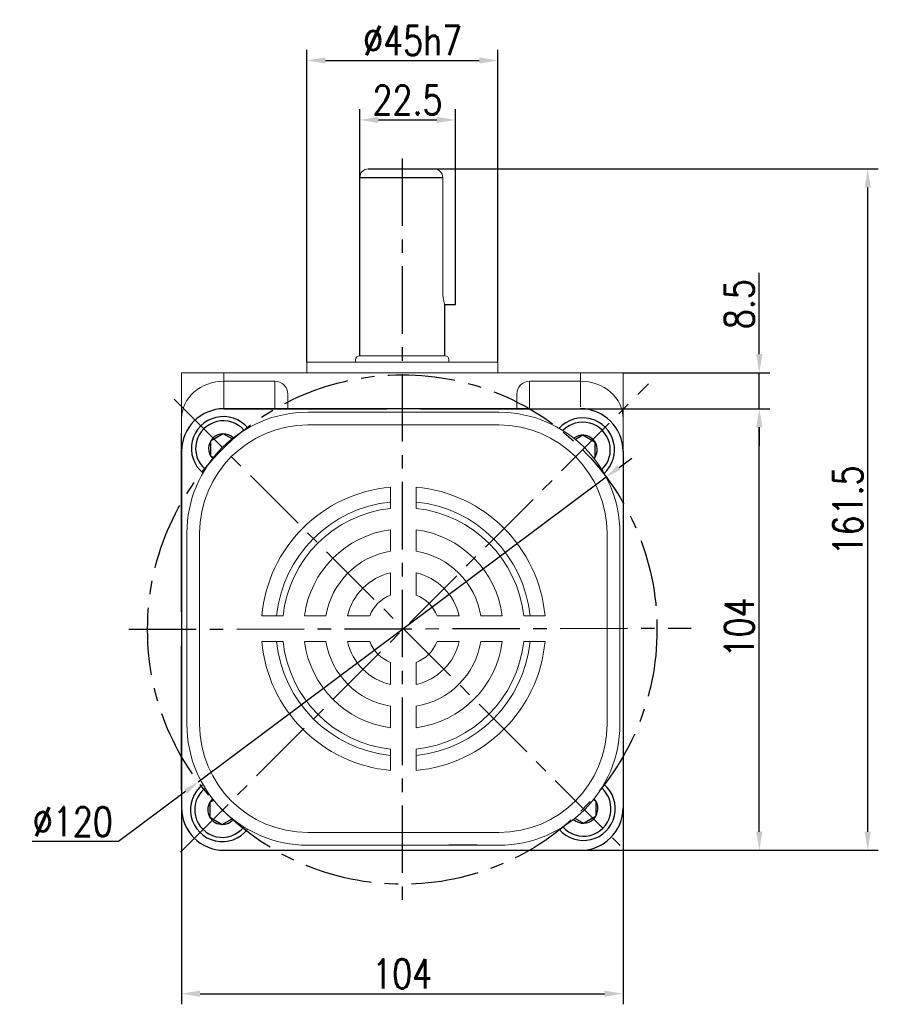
# Model space of a CAD drawing. Header units: inches. Extents: x 675 to 6233, y 11 to 1887.
# Tile 35 of 48: x 4842 to 5004, y 1361 to 1547. Entities that reach past the tile are written whole.
import ezdxf

# ---------------------------------------------------------------- set-up
doc = ezdxf.new("R2010")
doc.units = ezdxf.units.IN
doc.header["$LTSCALE"] = 10
doc.header["$MEASUREMENT"] = 0
doc.linetypes.add('CENTER', pattern=[10.16, 6.35, -1.27, 1.27, -1.27])
for name, color, linetype in [('1轮廓实线层', 7, 'Continuous'), ('3中心线层', 1, 'CENTER'), ('7标注层', 4, 'Continuous')]:
    doc.layers.add(name, color=color, linetype=linetype)
doc.styles.add('PC_TEXTSTYLE', font='isocp.shx', dxfattribs={"width": 0.8, "bigfont": 'HZFS.SHX'})
doc.styles.add('TH_GBDIM', font='romans.shx', dxfattribs={"width": 0.8, "bigfont": 'gbcbig.shx'})
doc.dimstyles.new('TH_GBDIM', dxfattribs={"dimtxt": 3.5, "dimasz": 2.5, "dimexe": 2, "dimexo": 0, "dimgap": 1, "dimtad": 1, "dimdec": 4, "dimdsep": 46, "dimtxsty": 'TH_GBDIM', "dimcen": 0.09, "dimclrd": 4, "dimclre": 4, "dimclrt": 3, "dimadec": 0, "dimazin": 0, "dimtfac": 1, "dimtdec": 4, "dimtmove": 0, "dimatfit": 3, "dimfxl": 1, "dimtzin": 0, "dimarcsym": 0})
doc.dimstyles.new('直径标注A3', dxfattribs={"dimtxt": 3.5, "dimasz": 3, "dimexe": 2, "dimexo": 0.0625, "dimgap": 1, "dimtad": 1, "dimtih": 1, "dimtoh": 1, "dimdsep": 46, "dimtxsty": 'PC_TEXTSTYLE', "dimsah": 1, "dimcen": 0.09, "dimclrt": 3, "dimadec": 0, "dimazin": 0, "dimtfac": 0.7, "dimtmove": 0, "dimatfit": 0, "dimfxl": 1, "dimtzin": 0, "dimarcsym": 0})

# ---------------------------------------------------------------- blocks, each defined once
blk = doc.blocks.new('*D103')
at = {"layer": '7标注层', "color": 4, "lineweight": -2, "transparency": 16777216}
for p, q in [((4895.9, 1482.29), (4895.9, 1541.12)), ((4931.9, 1482.29), (4931.9, 1541.12)), ((4899.4, 1539.12), (4928.4, 1539.12))]:
    blk.add_line(p, q, dxfattribs=at)
at = {"layer": '7标注层', "color": 4, "transparency": 16777216}
for points in [[(4899.4, 1539.7), (4899.4, 1538.54), (4895.9, 1539.12)], [(4928.4, 1539.7), (4928.4, 1538.54), (4931.9, 1539.12)]]:
    blk.add_solid(points, dxfattribs=at)
at = {"layer": 'Defpoints', "color": 0, "transparency": 16777216}
for p in [(4931.9, 1539.12), (4895.9, 1482.29), (4931.9, 1482.29)]:
    blk.add_point(p, dxfattribs=at)
at = {"layer": '7标注层', "color": 3, "transparency": 16777216, "insert": (4915.86, 1542.87), "char_height": 5.5, "attachment_point": 5, "style": 'TH_GBDIM'}
blk.add_mtext('%%C45h7', dxfattribs=at)
blk = doc.blocks.new('*D206')
at = {"layer": '7标注层', "color": 4, "lineweight": -2, "transparency": 16777216}
for p, q in [((4981.18, 1483.79), (4981.18, 1499.13)), ((4955.5, 1480.29), (4983.18, 1480.29)), ((4981.18, 1473.49), (4981.18, 1480.29)), ((4947.5, 1473.49), (4983.18, 1473.49)), ((4981.18, 1469.99), (4981.18, 1466.49))]:
    blk.add_line(p, q, dxfattribs=at)
at = {"layer": '7标注层', "color": 4, "transparency": 16777216}
for points in [[(4980.6, 1483.79), (4981.77, 1483.79), (4981.18, 1480.29)], [(4980.6, 1469.99), (4981.77, 1469.99), (4981.18, 1473.49)]]:
    blk.add_solid(points, dxfattribs=at)
at = {"layer": 'Defpoints', "color": 0, "transparency": 16777216}
for p in [(4955.5, 1480.29), (4947.5, 1473.49), (4981.18, 1473.49)]:
    blk.add_point(p, dxfattribs=at)
at = {"layer": '7标注层', "color": 3, "transparency": 16777216, "insert": (4977.43, 1493.21), "char_height": 5.5, "attachment_point": 5, "rotation": 90, "style": 'TH_GBDIM'}
blk.add_mtext('{8.5}{}{}', dxfattribs=at)
blk = doc.blocks.new('*D202')
at = {"layer": '7标注层', "color": 4, "lineweight": -2, "transparency": 16777216}
for p, q in [((4943.54, 1473.49), (4983.18, 1473.49)), ((4981.18, 1393.79), (4981.18, 1469.99)), ((4943.54, 1390.29), (4983.18, 1390.29))]:
    blk.add_line(p, q, dxfattribs=at)
at = {"layer": '7标注层', "color": 4, "transparency": 16777216}
for points in [[(4980.6, 1469.99), (4981.77, 1469.99), (4981.18, 1473.49)], [(4980.6, 1393.79), (4981.77, 1393.79), (4981.18, 1390.29)]]:
    blk.add_solid(points, dxfattribs=at)
at = {"layer": 'Defpoints', "color": 0, "transparency": 16777216}
for p in [(4943.54, 1473.49), (4981.18, 1473.49), (4943.54, 1390.29)]:
    blk.add_point(p, dxfattribs=at)
at = {"layer": '7标注层', "color": 3, "transparency": 16777216, "insert": (4977.43, 1432.27), "char_height": 5.5, "attachment_point": 5, "rotation": 90, "style": 'TH_GBDIM'}
blk.add_mtext('104', dxfattribs=at)
blk = doc.blocks.new('*D203')
at = {"layer": '7标注层', "color": 4, "lineweight": -2, "transparency": 16777216}
for p, q in [((4919.93, 1518.68), (5003.61, 1518.68)), ((5001.61, 1393.79), (5001.61, 1515.18)), ((4947.5, 1390.29), (5003.61, 1390.29))]:
    blk.add_line(p, q, dxfattribs=at)
at = {"layer": '7标注层', "color": 4, "transparency": 16777216}
for points in [[(5001.03, 1515.18), (5002.19, 1515.18), (5001.61, 1518.68)], [(5001.03, 1393.79), (5002.19, 1393.79), (5001.61, 1390.29)]]:
    blk.add_solid(points, dxfattribs=at)
at = {"layer": 'Defpoints', "color": 0, "transparency": 16777216}
for p in [(4919.93, 1518.68), (5001.61, 1518.68), (4947.5, 1390.29)]:
    blk.add_point(p, dxfattribs=at)
at = {"layer": '7标注层', "color": 3, "transparency": 16777216, "insert": (4997.86, 1454.34), "char_height": 5.5, "attachment_point": 5, "rotation": 90, "style": 'TH_GBDIM'}
blk.add_mtext('161.5', dxfattribs=at)
blk = doc.blocks.new('*D204')
at = {"layer": '7标注层', "color": 4, "lineweight": -2, "transparency": 16777216}
for p, q in [((4905.9, 1517.08), (4905.9, 1529.92)), ((4923.9, 1518.68), (4923.9, 1529.92)), ((4909.4, 1527.92), (4920.4, 1527.92))]:
    blk.add_line(p, q, dxfattribs=at)
at = {"layer": '7标注层', "color": 4, "transparency": 16777216}
for points in [[(4909.4, 1528.5), (4909.4, 1527.34), (4905.9, 1527.92)], [(4920.4, 1528.5), (4920.4, 1527.34), (4923.9, 1527.92)]]:
    blk.add_solid(points, dxfattribs=at)
at = {"layer": 'Defpoints', "color": 0, "transparency": 16777216}
for p in [(4923.9, 1527.92), (4923.9, 1518.68), (4905.9, 1517.08)]:
    blk.add_point(p, dxfattribs=at)
at = {"layer": '7标注层', "color": 3, "transparency": 16777216, "insert": (4914.9, 1531.67), "char_height": 5.5, "attachment_point": 5, "style": 'TH_GBDIM'}
blk.add_mtext('22.5', dxfattribs=at)
blk = doc.blocks.new('*D205')
at = {"layer": '7标注层', "color": 0, "lineweight": -2, "transparency": 16777216}
for p, q in [((4954.75, 1462.42), (4957.15, 1464.21)), ((4952.35, 1460.62), (4875.45, 1403.15)), ((4873.05, 1401.35), (4860.44, 1391.93)), ((4860.44, 1391.93), (4844.15, 1391.93))]:
    blk.add_line(p, q, dxfattribs=at)
at = {"layer": '7标注层', "color": 0, "transparency": 16777216}
for points in [[(4954.45, 1462.82), (4955.05, 1462.02), (4952.35, 1460.62)], [(4872.75, 1401.75), (4873.35, 1400.95), (4875.45, 1403.15)]]:
    blk.add_solid(points, dxfattribs=at)
at = {"layer": 'Defpoints', "color": 0, "transparency": 16777216}
for p in [(4952.35, 1460.62), (4875.45, 1403.15)]:
    blk.add_point(p, dxfattribs=at)
at = {"layer": '7标注层', "color": 3, "transparency": 16777216, "insert": (4851.79, 1395.68), "char_height": 5.5, "attachment_point": 5, "style": 'TH_GBDIM'}
blk.add_mtext('∅120', dxfattribs=at)
blk = doc.blocks.new('*D207')
at = {"layer": '7标注层', "color": 4, "lineweight": -2, "transparency": 16777216}
for p, q in [((4872.3, 1398.29), (4872.3, 1361.27)), ((4955.5, 1398.29), (4955.5, 1361.27)), ((4875.8, 1363.27), (4952, 1363.27))]:
    blk.add_line(p, q, dxfattribs=at)
at = {"layer": '7标注层', "color": 4, "transparency": 16777216}
for points in [[(4875.8, 1363.85), (4875.8, 1362.68), (4872.3, 1363.27)], [(4952, 1363.85), (4952, 1362.68), (4955.5, 1363.27)]]:
    blk.add_solid(points, dxfattribs=at)
at = {"layer": 'Defpoints', "color": 0, "transparency": 16777216}
for p in [(4872.3, 1398.29), (4955.5, 1398.29), (4955.5, 1363.27)]:
    blk.add_point(p, dxfattribs=at)
at = {"layer": '7标注层', "color": 3, "transparency": 16777216, "insert": (4913.9, 1367.02), "char_height": 5.5, "attachment_point": 5, "style": 'TH_GBDIM'}
blk.add_mtext('104', dxfattribs=at)

msp = doc.modelspace()

# ---------------------------------------------------------------- linework, layer by layer
at = {"linetype": 'Continuous', "lineweight": 15}
for p, q in [((4907.499308, 1518.684999), (4923.899308, 1518.684999)), ((4907.499308, 1518.684996), (4920.299307, 1518.684996)), ((4921.531528, 1495.48571), (4921.530822, 1517.084999)), ((4921.899307, 1483.485707), (4905.899308, 1483.485707)), ((4895.899307, 1482.285707), (4931.899308, 1482.285707)), ((4872.299307, 1480.285709), (4880.299308, 1480.285709)), ((4872.299307, 1465.485708), (4872.299307, 1480.285709)), ((4880.299308, 1480.285709), (4880.299308, 1478.685709)), ((4880.299308, 1480.285709), (4947.499307, 1480.285709)), ((4947.499307, 1478.685709), (4947.499307, 1480.285709)), ((4947.499307, 1480.285709), (4955.499308, 1480.285709)), ((4955.499308, 1480.285709), (4955.499307, 1465.485708)), ((4889.899308, 1478.685709), (4880.299308, 1478.685709)), ((4880.299308, 1478.685709), (4880.299308, 1473.485709)), ((4889.899308, 1473.485709), (4889.899308, 1478.685709)), ((4937.899307, 1478.685709), (4947.499307, 1478.685709)), ((4937.899307, 1478.685709), (4937.899307, 1473.485709)), ((4947.499307, 1473.871889), (4947.499307, 1478.685709)), ((4892.299307, 1476.264684), (4892.299307, 1473.485709)), ((4935.499308, 1473.485709), (4935.499308, 1476.264684))]:
    msp.add_line(p, q, dxfattribs=at)
for p, q in [((4880.299307, 1473.485708), (4910.956832, 1473.485708)), ((4917.356832, 1473.485708), (4947.499307, 1473.485708)), ((4872.299307, 1465.485708), (4872.299307, 1459.105044)), ((4955.499307, 1465.485708), (4955.499307, 1435.215337)), ((4872.299307, 1459.105044), (4872.299307, 1435.215337)), ((4872.299307, 1428.815337), (4872.299307, 1398.285708)), ((4955.499307, 1428.815337), (4955.499307, 1398.285708)), ((4927.981323, 1391.238193), (4922.70121, 1391.238193))]:
    msp.add_line(p, q)
at = {"color": 7, "linetype": 'Continuous', "lineweight": 15}
for p, q in [((4896.10333, 1472.838193), (4932.103332, 1472.838193)), ((4932.103332, 1470.438191), (4896.10333, 1470.438191)), ((4911.703331, 1454.711525), (4911.703331, 1458.730514)), ((4916.503331, 1454.711525), (4916.503331, 1458.730514)), ((4873.303332, 1414.038193), (4873.303332, 1450.038192)), ((4875.703331, 1450.038193), (4875.703331, 1414.038193)), ((4911.703331, 1446.642302), (4911.703331, 1450.684372)), ((4916.503331, 1446.642302), (4916.503331, 1450.684372)), ((4952.503331, 1450.038193), (4952.503331, 1414.038193)), ((4954.90333, 1414.038193), (4954.90333, 1450.038193)), ((4911.703331, 1438.380454), (4911.703331, 1442.56815)), ((4916.503331, 1438.380454), (4916.503331, 1442.56815)), ((4891.429998, 1434.438193), (4887.411009, 1434.438193)), ((4899.499222, 1434.438193), (4895.457152, 1434.438193)), ((4907.76107, 1434.438193), (4903.573374, 1434.438193)), ((4924.633288, 1434.438193), (4920.445592, 1434.438193)), ((4932.74951, 1434.438193), (4928.707441, 1434.438193)), ((4940.795653, 1434.438193), (4936.776664, 1434.438193)), ((4891.429998, 1429.638192), (4887.411009, 1429.638192)), ((4899.499222, 1429.638192), (4895.457152, 1429.638192)), ((4907.76107, 1429.638192), (4903.573374, 1429.638192)), ((4924.633288, 1429.638192), (4920.445592, 1429.638192)), ((4932.74951, 1429.638192), (4928.707441, 1429.638192)), ((4940.795653, 1429.638192), (4936.776664, 1429.638192)), ((4911.703331, 1421.508235), (4911.703331, 1425.695932)), ((4916.503331, 1421.508235), (4916.503331, 1425.695932)), ((4911.703331, 1413.392013), (4911.703331, 1417.434085)), ((4916.503331, 1413.392013), (4916.503331, 1417.434085)), ((4911.703331, 1405.345872), (4911.703331, 1409.364861)), ((4916.503331, 1405.345872), (4916.503331, 1409.364861)), ((4932.103332, 1393.638194), (4896.10333, 1393.638194)), ((4896.10333, 1391.238193), (4932.103332, 1391.238193))]:
    msp.add_line(p, q, dxfattribs=at)
at = {"linetype": 'Continuous', "lineweight": 15}
for centre, radius, start, end in [((4907.499308, 1517.084999), 1.6, 90, 180), ((4919.930822, 1517.084999), 1.6, 0, 90), ((4905.899307, 1482.685708), 0.8, 90, 180), ((4921.899307, 1482.685708), 0.8, 0, 90)]:
    msp.add_arc(centre, radius, start, end, dxfattribs=at)
for centre, start, end in [((4880.299307, 1465.485708), 90, 180), ((4947.499307, 1465.485708), 0, 90), ((4880.299307, 1398.285708), 180, 270), ((4947.499307, 1398.285708), 270, 0)]:
    msp.add_arc(centre, 8, start, end)
at = {"color": 7, "linetype": 'Continuous', "lineweight": 15}
for centre, radius, start, end in [((4896.103331, 1450.038193), 22.8, 90, 180), ((4932.103331, 1450.038193), 22.8, 0, 90), ((4896.103331, 1450.038193), 20.4, 90, 180), ((4932.103331, 1450.038193), 20.4, 0, 90), ((4914.103331, 1432.038193), 26.8, 95.13784825, 174.86215175), ((4914.103331, 1432.038193), 26.8, 5.13784825, 84.86215175), ((4914.103331, 1432.038193), 24, 95.73917048, 174.26082952), ((4914.103331, 1432.038193), 22.8, 96.04232842, 173.95767158), ((4914.103331, 1432.038193), 24, 5.73917048, 84.26082952), ((4914.103331, 1432.038193), 22.8, 6.04232842, 83.95767158), ((4914.103331, 1432.038193), 18.8, 97.33436892, 172.66563108), ((4914.103331, 1432.038193), 18.8, 7.33436892, 82.66563108), ((4914.103331, 1432.038193), 14.8, 99.33241818, 170.66758182), ((4914.103331, 1432.038193), 14.8, 9.33241818, 80.66758182), ((4914.103331, 1432.038193), 10.8, 102.83958841, 167.16041159), ((4914.103331, 1432.038193), 10.8, 12.83958841, 77.16041159), ((4914.103331, 1432.038193), 6.781171, 110.72734111, 159.27265889), ((4914.103331, 1432.038193), 6.781171, 20.72734111, 69.27265889), ((4914.103331, 1432.038193), 26.8, 185.13784825, 264.86215175), ((4914.103331, 1432.038193), 24, 185.73917048, 264.26082952), ((4914.103331, 1432.038193), 22.8, 186.04232842, 263.95767158), ((4914.103331, 1432.038193), 18.8, 187.33436892, 262.66563108), ((4914.103331, 1432.038193), 14.8, 189.33241818, 260.66758182), ((4914.103331, 1432.038193), 10.8, 192.83958841, 257.16041159), ((4914.103331, 1432.038193), 6.781171, 200.72734111, 249.27265889), ((4914.103331, 1432.038193), 26.8, 275.13784825, 354.86215175), ((4914.103331, 1432.038193), 22.8, 276.04232842, 353.95767158), ((4914.103331, 1432.038193), 10.8, 282.83958841, 347.16041159), ((4914.103331, 1432.038193), 6.781171, 290.72734111, 339.27265889), ((4914.103331, 1432.038193), 18.8, 277.33436892, 352.66563108), ((4914.103331, 1432.038193), 14.8, 279.33241818, 350.66758182), ((4914.103331, 1432.038193), 24, 275.73917048, 354.26082952), ((4896.103331, 1414.038193), 22.8, 180, 270), ((4896.103331, 1414.038193), 20.4, 180, 270), ((4932.103331, 1414.038193), 20.4, 270, 0), ((4932.103331, 1414.038193), 22.8, 270, 0)]:
    msp.add_arc(centre, radius, start, end, dxfattribs=at)
at = {"linetype": 'Continuous', "lineweight": 15}
for centre, major_axis, ratio, start_param, end_param in [((4880.299307, 1471.676852), (8, 0), 0.8761069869, 1.5707963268, 3.1415926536), ((4889.899307, 1476.264684), (0, -2.421024), 0.9913160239, 1.5707963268, 3.1415926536), ((4937.899307, 1476.264684), (0, 2.421024), 0.9913160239, 0, 1.5707963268), ((4947.499307, 1471.676852), (8, 0), 0.8761069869, 0, 1.5707963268)]:
    msp.add_ellipse(centre, major_axis=major_axis, ratio=ratio, start_param=start_param, end_param=end_param, dxfattribs=at)
for points in [[(4905.099308, 1482.685708), (4905.099308, 1482.285707)], [(4922.699307, 1482.285707), (4922.699307, 1482.685708)], [(4895.899307, 1482.285707), (4895.899307, 1480.285709)], [(4931.899308, 1480.285709), (4931.899308, 1482.285707)]]:
    msp.add_open_spline(points, degree=1, dxfattribs=at)
at = {"layer": '1轮廓实线层'}
for p, q in [((4907.496232, 1518.684996), (4920.302383, 1518.684996)), ((4923.900014, 1493.112981), (4923.899308, 1518.68571)), ((4905.899307, 1483.485707), (4905.899308, 1517.084999)), ((4905.899308, 1517.084999), (4921.530822, 1517.084999)), ((4921.899307, 1483.485707), (4921.891916, 1493.112981)), ((4921.900014, 1493.112981), (4923.900014, 1493.112981)), ((4891.899307, 1473.485708), (4880.299307, 1473.485708)), ((4880.299308, 1473.485709), (4910.956832, 1473.485709)), ((4937.845915, 1473.485708), (4891.899307, 1473.485708)), ((4917.356832, 1473.485709), (4947.499307, 1473.485709)), ((4935.899307, 1473.485708), (4917.356832, 1473.485708)), ((4872.299307, 1435.215337), (4872.299307, 1468.81534)), ((4880.152311, 1468.763858), (4877.775937, 1467.391858)), ((4881.813715, 1467.804646), (4880.152311, 1468.763858)), ((4947.902899, 1468.508252), (4946.514165, 1467.706466)), ((4950.279273, 1467.136252), (4947.902899, 1468.508252)), ((4877.775937, 1467.391858), (4877.775937, 1464.647858)), ((4950.279273, 1464.392252), (4950.279273, 1467.136252)), ((4872.299307, 1465.485708), (4872.299307, 1453.885708)), ((4877.775937, 1464.647858), (4878.334785, 1464.325207)), ((4949.963806, 1464.210117), (4950.279273, 1464.392252)), ((4955.499307, 1465.485708), (4955.499307, 1453.885708)), ((4955.499308, 1465.485711), (4955.499308, 1435.215337)), ((4872.299307, 1453.885708), (4872.299307, 1407.939101)), ((4955.499307, 1453.885708), (4955.499307, 1435.215337)), ((4955.511615, 1451.520755), (4955.499308, 1409.123712)), ((4872.299307, 1401.615335), (4872.299307, 1428.815337)), ((4872.299307, 1428.815337), (4872.299307, 1409.885708)), ((4955.499307, 1428.815337), (4955.499307, 1409.885708)), ((4955.505024, 1428.815337), (4955.499307, 1409.120755)), ((4955.499308, 1428.815337), (4955.499308, 1398.285706)), ((4872.299307, 1409.885708), (4872.299307, 1398.285708)), ((4955.499307, 1409.885708), (4955.499307, 1398.285708)), ((4878.357674, 1399.722759), (4877.604923, 1399.288158)), ((4877.604923, 1399.288158), (4877.604923, 1396.544158)), ((4950.409831, 1399.510711), (4949.910311, 1399.79911)), ((4950.409831, 1396.766711), (4950.409831, 1399.510711)), ((4877.604923, 1396.544158), (4879.981297, 1395.172158)), ((4879.981297, 1395.172158), (4881.843879, 1396.247521)), ((4946.443613, 1396.312609), (4948.033458, 1395.394711)), ((4948.033458, 1395.394711), (4950.409831, 1396.766711)), ((4880.299307, 1390.285708), (4947.499307, 1390.285708))]:
    msp.add_line(p, q, dxfattribs=at)
for centre, radius, start, end in [((4880.299307, 1465.485708), 8, 90, 180), ((4880.299307, 1465.485708), 8, 90, 180), ((4947.499307, 1465.485708), 8, 0, 90), ((4947.499307, 1465.485708), 8, 0, 90), ((4880.152311, 1466.019858), 6, 39.43683219, 230.45319657), ((4947.902899, 1465.764252), 6, 312.06045006, 137.67235535), ((4880.152311, 1466.019858), 5.2, 40.78167543, 229.10835334), ((4947.902899, 1465.764252), 5.2, 313.84436054, 135.88844487), ((4880.152311, 1466.019858), 2.744, 46.08333754, 223.80669122), ((4947.902899, 1465.764252), 2.744, 322.08625759, 127.64654782), ((4879.981297, 1397.916158), 6, 127.43915682, 322.56084318), ((4948.033458, 1398.138711), 6, 220.22909433, 49.88123304), ((4879.981297, 1397.916158), 5.2, 128.45202647, 321.54797353), ((4948.033458, 1398.138711), 5.2, 221.68447347, 48.43181843), ((4879.981297, 1397.916158), 2.744, 131.55011715, 318.44988285), ((4948.033458, 1398.138711), 2.744, 227.72243585, 42.38789151)]:
    msp.add_arc(centre, radius, start, end, dxfattribs=at)
at = {"layer": '1轮廓实线层', "linetype": 'Continuous', "lineweight": 15}
msp.add_open_spline([(4921.891916, 1493.112981), (4921.894294, 1493.104963), (4921.904764, 1493.069657), (4921.845372, 1493.267602), (4921.734393, 1493.689312), (4921.607094, 1494.334277), (4921.538795, 1494.974436), (4921.533214, 1495.367042), (4921.531528, 1495.48571)], degree=3, knots=[0, 0, 0, 0, 0.0602506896, 0.2653073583, 0.4728208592, 0.6883266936, 0.9057943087, 1, 1, 1, 1], dxfattribs=at)
at = {"layer": '3中心线层', "ltscale": 0.2}
for p, q in [((4913.899307, 1520.650726), (4913.899307, 1379.763944)), ((4872.085118, 1389.943622), (4960.310916, 1478.172735)), ((4870.89816, 1475.274009), (4954.97555, 1391.196619)), ((4862.378314, 1431.93168), (4968.367041, 1432.149934))]:
    msp.add_line(p, q, dxfattribs=at)
msp.add_circle((4913.899307, 1431.885708), 48, dxfattribs=at)

# ---------------------------------------------------------------- dimensions: what is measured, and where the dimension line sits
at = {"layer": '7标注层'}
dim = msp.add_linear_dim(base=(4931.899308, 1539.118594), p1=(4895.899307, 1482.285707), p2=(4931.899308, 1482.285707), text='%%C<>h7', dimstyle='TH_GBDIM', override={"dimtxt": 5.5, "dimasz": 3.5, "dimdec": 1, "dimlfac": 1.25, "dimadec": 1}, dxfattribs=at)
dim.commit()
dim.dimension.update_dxf_attribs({"geometry": '*D103', "text_midpoint": (4915.860997, 1539.118594), "dimtype": 160})
for base, p1, p2, picture, middle in [((4923.899308, 1527.920487), (4905.899308, 1517.084999), (4923.899308, 1518.684999), '*D204', (4914.899308, 1527.920487)), ((4955.499308, 1363.265902), (4872.299307, 1398.285708), (4955.499308, 1398.285708), '*D207', (4913.899308, 1363.265902))]:
    dim = msp.add_linear_dim(base=base, p1=p1, p2=p2, dimstyle='TH_GBDIM', override={"dimtxt": 5.5, "dimasz": 3.5, "dimdec": 1, "dimlfac": 1.25, "dimadec": 1}, dxfattribs=at)
    dim.commit()
    dim.dimension.update_dxf_attribs({"geometry": picture, "text_midpoint": middle, "dimtype": 160})
for base, p1, p2, text, override, picture, middle in [((5001.609856, 1518.684999), (4947.499307, 1390.285708), (4919.930822, 1518.684999), '161.5', {"dimtxt": 5.5, "dimasz": 3.5, "dimdec": 1, "dimlfac": 1.25, "dimadec": 1}, '*D203', (5001.609856, 1454.337853)), ((4981.181717, 1473.485708), (4955.499308, 1480.285709), (4947.499307, 1473.485708), '{<>}{}{}', {"dimtxt": 5.5, "dimasz": 3.5, "dimgap": 1, "dimtad": 1, "dimjust": 0, "dimdec": 1, "dimlfac": 1.25, "dimse1": 0, "dimse2": 0, "dimsd1": 0, "dimsd2": 0, "dimadec": 1}, '*D206', (4981.181717, 1493.209519))]:
    dim = msp.add_linear_dim(base=base, p1=p1, p2=p2, angle=90, text=text, dimstyle='TH_GBDIM', override=override, dxfattribs=at)
    dim.commit()
    dim.dimension.update_dxf_attribs({"geometry": picture, "text_midpoint": middle, "dimtype": 160})
dim = msp.add_linear_dim(base=(4981.181717, 1473.485708), p1=(4943.539296, 1390.285708), p2=(4943.539296, 1473.485708), angle=90, dimstyle='TH_GBDIM', override={"dimtxt": 5.5, "dimasz": 3.5, "dimdec": 1, "dimlfac": 1.25, "dimadec": 1}, dxfattribs=at)
dim.commit()
dim.dimension.update_dxf_attribs({"geometry": '*D202', "text_midpoint": (4981.181717, 1432.267553), "dimtype": 161})
dim = msp.add_diameter_dim_2p(p1=(4952.347471, 1460.621378), p2=(4875.451144, 1403.150038), dimstyle='直径标注A3', override={"dimtxt": 5.5, "dimlfac": 1.25, "dimtxsty": 'TH_GBDIM', "dimadec": 2}, dxfattribs=at)
dim.commit()
dim.dimension.update_dxf_attribs({"geometry": '*D205', "text_midpoint": (4851.794114, 1391.932194), "dimtype": 163})

doc.saveas('drawing.dxf')
